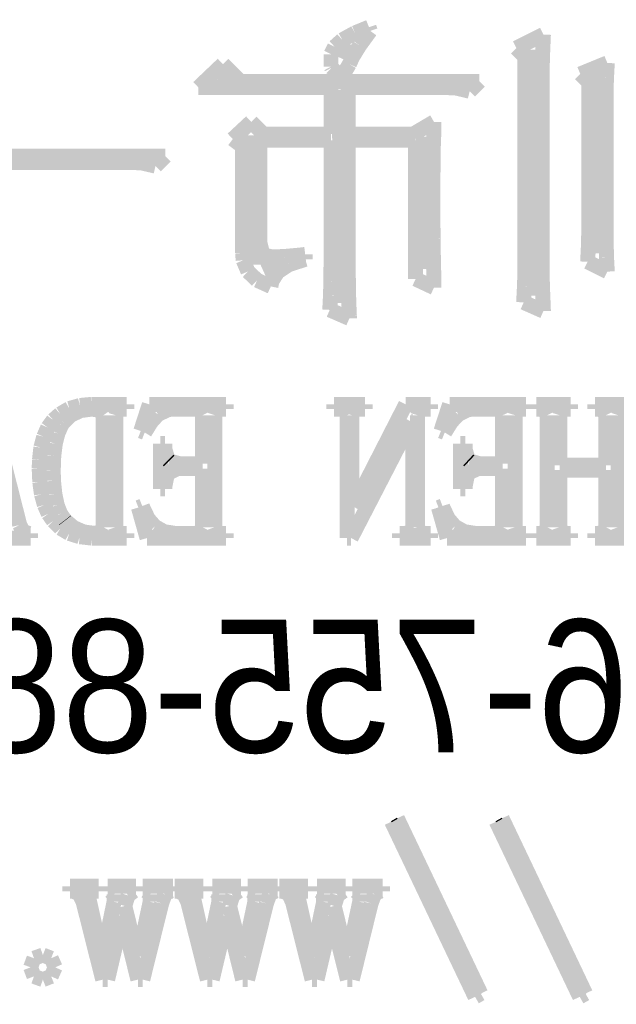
# Model space of a CAD drawing. Extents: x -38 to 372, y -82 to 205.
# Tile 6 of 34: x -15.65 to -11.6, y -74.79 to -68.11. Entities that reach past the tile are written whole.
import ezdxf

# ---------------------------------------------------------------- set-up
doc = ezdxf.new("R2010")
doc.units = 0
doc.layers.add('BOARD_GEOMETRY_SILKSCREEN_B', color=1, linetype='CONTINUOUS')

msp = doc.modelspace()

# ---------------------------------------------------------------- linework, layer by layer
at = {"layer": 'BOARD_GEOMETRY_SILKSCREEN_B'}
for points, const_width in [([(-13.282676, -68.158868), (-13.378434, -68.197984)], 0.1016), ([(-13.274294, -68.184014), (-13.282676, -68.158868)], 0.1016), ([(-13.378434, -68.197984), (-13.464032, -68.244974)], 0.1016), ([(-13.346176, -68.282566), (-13.274294, -68.184014)], 0.1016), ([(-12.099544, -68.208906), (-12.28344, -68.3006)], 0.1016), ([(-12.10437, -68.328794), (-12.099544, -68.208906)], 0.1016), ([(-13.515848, -68.291964), (-13.54074, -68.342002)], 0.1016), ([(-13.464032, -68.244974), (-13.515848, -68.291964)], 0.1016), ([(-13.410438, -68.2752), (-13.45565, -68.3768)], 0.127), ([(-13.395198, -68.362576), (-13.346176, -68.282566)], 0.1016), ([(-12.28344, -68.3006), (-12.22502, -68.358766)], 0.1016), ([(-12.169648, -68.311268), (-12.149836, -69.979794)], 0.127), ([(-13.54074, -68.342002), (-13.54074, -68.426076)], 0.1016), ([(-13.416026, -68.409566), (-13.395198, -68.362576)], 0.1016), ([(-12.22502, -68.358766), (-12.22502, -69.821298)], 0.1016), ([(-12.107418, -68.425314), (-12.10437, -68.328794)], 0.1016), ([(-14.274038, -68.409566), (-14.440154, -68.567808)], 0.1016), ([(-14.157198, -68.526406), (-14.274038, -68.409566)], 0.1016), ([(-13.54074, -68.426076), (-13.536676, -68.433696)], 0.1016), ([(-13.536676, -68.433696), (-13.474446, -68.492878)], 0.1016), ([(-13.464032, -68.4911), (-13.416026, -68.409566)], 0.1016), ([(-12.107418, -69.860668), (-12.107418, -68.425314)], 0.1016), ([(-11.665966, -68.401184), (-11.849354, -68.476368)], 0.1016), ([(-11.6713, -68.500498), (-11.665966, -68.401184)], 0.1016), ([(-14.223238, -68.513706), (-14.308836, -68.504308)], 0.127), ([(-13.474446, -68.492878), (-13.464032, -68.4911)], 0.1016), ([(-11.849354, -68.476368), (-11.790934, -68.53428)], 0.1016), ([(-11.744706, -68.475606), (-11.727942, -69.693282)], 0.127), ([(-11.674348, -68.596764), (-11.6713, -68.500498)], 0.1016), ([(-14.440154, -68.567808), (-13.54074, -68.567808)], 0.1016), ([(-12.533122, -68.526406), (-14.157198, -68.526406)], 0.1016), ([(-13.54074, -68.567808), (-13.54074, -68.884292)], 0.1016), ([(-13.475716, -68.583302), (-13.447268, -70.028308)], 0.127), ([(-13.424154, -68.884292), (-13.424154, -68.567808)], 0.1016), ([(-13.424154, -68.567808), (-12.766294, -68.567808)], 0.1016), ([(-12.766294, -68.567808), (-12.690348, -68.571872)], 0.1016), ([(-12.599924, -68.593208), (-12.533122, -68.526406)], 0.1016), ([(-11.790934, -68.53428), (-11.790934, -69.525896)], 0.1016), ([(-12.690348, -68.571872), (-12.599924, -68.593208)], 0.1016), ([(-11.674348, -69.53377), (-11.674348, -68.596764)], 0.1016), ([(-14.082268, -68.80098), (-14.207236, -68.917566)], 0.1016), ([(-13.998956, -68.884292), (-14.082268, -68.80098)], 0.1016), ([(-12.841732, -68.80098), (-12.982956, -68.884292)], 0.1016), ([(-12.843256, -68.882514), (-12.841732, -68.80098)], 0.1016), ([(-14.087602, -68.891912), (-14.064996, -69.770498)], 0.127), ([(-13.54074, -68.884292), (-13.998956, -68.884292)], 0.1016), ([(-12.982956, -68.884292), (-13.424154, -68.884292)], 0.1016), ([(-12.90066, -68.900802), (-12.897866, -69.798184)], 0.127), ([(-12.846558, -68.971668), (-12.843256, -68.882514)], 0.1016), ([(-14.207236, -68.917566), (-14.140434, -68.967604)], 0.1016), ([(-14.140434, -68.967604), (-14.140434, -69.692266)], 0.1016), ([(-14.023848, -69.617082), (-14.023848, -68.926202)], 0.1016), ([(-14.023848, -68.926202), (-13.54074, -68.926202)], 0.1016), ([(-13.54074, -68.926202), (-13.54074, -69.783706)], 0.1016), ([(-13.424154, -69.725794), (-13.424154, -68.926202)], 0.1016), ([(-13.424154, -68.926202), (-12.966446, -68.926202)], 0.1016), ([(-12.966446, -68.926202), (-12.966446, -69.866764)], 0.1016), ([(-12.847574, -69.068696), (-12.846558, -68.971668)], 0.1016), ([(-14.664944, -69.034406), (-16.306038, -69.034406)], 0.1016), ([(-14.731746, -69.101208), (-14.664944, -69.034406)], 0.1016), ([(-16.58874, -69.075808), (-14.89837, -69.075808)], 0.1016), ([(-14.89837, -69.075808), (-14.82344, -69.079872)], 0.1016), ([(-14.82344, -69.079872), (-14.731746, -69.101208)], 0.1016), ([(-12.848844, -69.172582), (-12.847574, -69.068696)], 0.1016), ([(-12.849606, -69.284088), (-12.848844, -69.172582)], 0.1016), ([(-12.849606, -69.301106), (-12.849606, -69.284088)], 0.1016), ([(-12.848844, -69.39661), (-12.849606, -69.301106)], 0.1016), ([(-12.848844, -69.493384), (-12.848844, -69.39661)], 0.1016), ([(-12.847574, -69.590412), (-12.848844, -69.493384)], 0.1016), ([(-11.79195, -69.553582), (-11.794236, -69.647308)], 0.1016), ([(-11.790934, -69.525896), (-11.79195, -69.553582)], 0.1016), ([(-11.673332, -69.620384), (-11.674348, -69.53377)], 0.1016), ([(-14.00302, -69.701664), (-14.023848, -69.617082)], 0.1016), ([(-12.846558, -69.688202), (-12.847574, -69.590412)], 0.1016), ([(-11.6713, -69.718174), (-11.673332, -69.620384)], 0.1016), ([(-14.140434, -69.692266), (-14.13637, -69.739764)], 0.1016), ([(-13.940536, -69.717412), (-14.00302, -69.701664)], 0.1016), ([(-13.752068, -69.704712), (-13.854176, -69.71411)], 0.1016), ([(-13.715746, -69.700394), (-13.752068, -69.704712)], 0.1016), ([(-13.715746, -69.733668), (-13.715746, -69.700394)], 0.1016), ([(-12.844526, -69.785484), (-12.846558, -69.688202)], 0.1016), ([(-11.794236, -69.647308), (-11.799316, -69.750178)], 0.1016), ([(-14.13637, -69.739764), (-14.104112, -69.815964)], 0.1016), ([(-13.886434, -69.761608), (-13.999718, -69.812662)], 0.127), ([(-13.854176, -69.71411), (-13.940536, -69.717412)], 0.1016), ([(-13.901166, -69.817996), (-13.826236, -69.768974)], 0.1016), ([(-13.826236, -69.768974), (-13.715746, -69.733668)], 0.1016), ([(-13.423646, -69.817996), (-13.424154, -69.725794)], 0.1016), ([(-11.799316, -69.750178), (-11.665966, -69.81698)], 0.1016), ([(-11.665966, -69.81698), (-11.6713, -69.718174)], 0.1016), ([(-14.104112, -69.815964), (-14.041628, -69.8754)], 0.1016), ([(-13.941552, -69.88048), (-13.901166, -69.817996)], 0.1016), ([(-13.54074, -69.783706), (-13.541756, -69.881496)], 0.1016), ([(-13.422122, -69.914008), (-13.423646, -69.817996)], 0.1016), ([(-12.84224, -69.883782), (-12.844526, -69.785484)], 0.1016), ([(-12.22502, -69.821298), (-12.228068, -69.91731)], 0.1016), ([(-14.041628, -69.8754), (-13.948918, -69.91731)], 0.1016), ([(-13.948918, -69.91731), (-13.941552, -69.88048)], 0.1016), ([(-13.541756, -69.881496), (-13.544042, -69.97827)], 0.1016), ([(-12.966446, -69.866764), (-12.841732, -69.925184)], 0.1016), ([(-12.841732, -69.925184), (-12.84224, -69.883782)], 0.1016), ([(-12.10437, -69.95668), (-12.107418, -69.860668)], 0.1016), ([(-13.420344, -70.012814), (-13.422122, -69.914008)], 0.1016), ([(-12.228068, -69.91731), (-12.233402, -70.025514)], 0.1016), ([(-12.100052, -70.064884), (-12.10437, -69.95668)], 0.1016), ([(-13.544042, -69.97827), (-13.549122, -70.076314)], 0.1016), ([(-13.416026, -70.113906), (-13.420344, -70.012814)], 0.1016), ([(-12.233402, -70.025514), (-12.099544, -70.084696)], 0.1016), ([(-13.549122, -70.076314), (-13.416026, -70.13448)], 0.1016), ([(-12.099544, -70.084696), (-12.100052, -70.064884)], 0.1016), ([(-13.416026, -70.13448), (-13.416026, -70.113906)], 0.1016), ([(-15.653004, -71.534782), (-15.860268, -70.71741)], 0.1016), ([(-15.315946, -70.745604), (-15.378176, -70.78218)], 0.1016), ([(-15.24381, -70.724776), (-15.315946, -70.745604)], 0.1016), ([(-15.304262, -70.789292), (-15.23873, -70.759066)], 0.1016), ([(-15.165832, -70.71741), (-15.24381, -70.724776)], 0.1016), ([(-15.23873, -70.759066), (-15.160752, -70.748906)], 0.1016), ([(-14.92631, -70.71741), (-15.165832, -70.71741)], 0.1016), ([(-15.160752, -70.748906), (-15.107666, -70.759066)], 0.1016), ([(-15.107666, -70.759066), (-15.085568, -70.79107)], 0.1016), ([(-15.00124, -70.79107), (-14.991334, -70.759066)], 0.1016), ([(-14.991334, -70.759066), (-14.958568, -70.748906)], 0.1016), ([(-14.958568, -70.748906), (-14.92631, -70.748906)], 0.1016), ([(-14.92631, -70.748906), (-14.92631, -70.71741)], 0.1016), ([(-14.773402, -70.71741), (-14.831568, -70.897496)], 0.1016), ([(-14.252956, -70.71741), (-14.773402, -70.71741)], 0.1016), ([(-14.715236, -70.78599), (-14.646402, -70.75297)], 0.1016), ([(-14.646402, -70.75297), (-14.60881, -70.748906)], 0.1016), ([(-14.60881, -70.748906), (-14.459966, -70.748906)], 0.1016), ([(-14.459966, -70.748906), (-14.428724, -70.759066)], 0.1016), ([(-14.428724, -70.759066), (-14.412214, -70.79107)], 0.1016), ([(-14.32814, -70.79107), (-14.317472, -70.759066)], 0.1016), ([(-14.317472, -70.759066), (-14.280134, -70.748906)], 0.1016), ([(-14.280134, -70.748906), (-14.252956, -70.748906)], 0.1016), ([(-14.252956, -70.748906), (-14.252956, -70.71741)], 0.1016), ([(-13.309854, -70.71741), (-13.521436, -70.71741)], 0.1016), ([(-13.521436, -70.71741), (-13.521436, -70.748906)], 0.1016), ([(-13.521436, -70.748906), (-13.479526, -70.748906)], 0.1016), ([(-13.479526, -70.748906), (-13.447268, -70.759066)], 0.1016), ([(-13.447268, -70.759066), (-13.43152, -70.79107)], 0.1016), ([(-13.399262, -70.79107), (-13.388848, -70.759066)], 0.1016), ([(-13.033756, -70.71741), (-13.388848, -71.411592)], 0.1016), ([(-13.388848, -70.759066), (-13.351256, -70.748906)], 0.1016), ([(-13.351256, -70.748906), (-13.309854, -70.748906)], 0.1016), ([(-13.309854, -70.748906), (-13.309854, -70.71741)], 0.1016), ([(-12.864338, -70.71741), (-13.033756, -70.71741)], 0.1016), ([(-12.953746, -70.79107), (-12.943332, -70.759066)], 0.1016), ([(-12.943332, -70.759066), (-12.90066, -70.748906)], 0.1016), ([(-12.90066, -70.748906), (-12.864338, -70.748906)], 0.1016), ([(-12.864338, -70.748906), (-12.864338, -70.71741)], 0.1016), ([(-12.736068, -70.71741), (-12.794742, -70.897496)], 0.1016), ([(-12.217146, -70.71741), (-12.736068, -70.71741)], 0.1016), ([(-12.677902, -70.78599), (-12.610338, -70.75297)], 0.1016), ([(-12.610338, -70.75297), (-12.57173, -70.748906)], 0.1016), ([(-12.57173, -70.748906), (-12.423902, -70.748906)], 0.1016), ([(-12.423902, -70.748906), (-12.391644, -70.759066)], 0.1016), ([(-12.391644, -70.759066), (-12.37615, -70.79107)], 0.1016), ([(-12.290552, -70.79107), (-12.280646, -70.759066)], 0.1016), ([(-12.280646, -70.759066), (-12.243816, -70.748906)], 0.1016), ([(-12.243816, -70.748906), (-12.217146, -70.748906)], 0.1016), ([(-12.217146, -70.748906), (-12.217146, -70.71741)], 0.1016), ([(-11.91514, -70.71741), (-12.148058, -70.71741)], 0.1016), ([(-12.148058, -70.71741), (-12.148058, -70.748906)], 0.1016), ([(-12.148058, -70.748906), (-12.12723, -70.748906)], 0.1016), ([(-12.12723, -70.748906), (-12.090146, -70.759066)], 0.1016), ([(-12.090146, -70.759066), (-12.074144, -70.79107)], 0.1016), ([(-11.9888, -70.79107), (-11.97864, -70.759066)], 0.1016), ([(-11.97864, -70.759066), (-11.935714, -70.748906)], 0.1016), ([(-11.935714, -70.748906), (-11.91514, -70.748906)], 0.1016), ([(-11.91514, -70.748906), (-11.91514, -70.71741)], 0.1016), ([(-11.517122, -70.71741), (-11.750294, -70.71741)], 0.1016), ([(-11.750294, -70.71741), (-11.750294, -70.748906)], 0.1016), ([(-11.750294, -70.748906), (-11.72845, -70.748906)], 0.1016), ([(-11.72845, -70.748906), (-11.692128, -70.759066)], 0.1016), ([(-11.692128, -70.759066), (-11.675364, -70.79107)], 0.1016), ([(-11.591544, -70.79107), (-11.580622, -70.759066)], 0.1016), ([(-11.580622, -70.759066), (-11.53795, -70.748906)], 0.1016), ([(-15.425166, -70.823582), (-15.462504, -70.874382)], 0.1016), ([(-15.378176, -70.78218), (-15.425166, -70.823582)], 0.1016), ([(-15.369032, -70.857872), (-15.356332, -70.839076)], 0.1016), ([(-15.356332, -70.839076), (-15.304262, -70.789292)], 0.1016), ([(-15.085568, -70.79107), (-15.085568, -71.550276)], 0.1016), ([(-15.00124, -71.550276), (-15.00124, -70.79107)], 0.1016), ([(-14.804644, -70.90791), (-14.760956, -70.837298)], 0.1016), ([(-14.760956, -70.837298), (-14.715236, -70.78599)], 0.1016), ([(-14.412214, -70.79107), (-14.412214, -71.120508)], 0.1016), ([(-14.32814, -71.550276), (-14.32814, -70.79107)], 0.1016), ([(-13.43152, -70.79107), (-13.43152, -71.62419)], 0.1016), ([(-13.404342, -71.62419), (-12.996418, -70.833996)], 0.1016), ([(-13.399262, -71.411592), (-13.399262, -70.79107)], 0.1016), ([(-12.996418, -70.833996), (-12.986004, -70.833996)], 0.1016), ([(-12.986004, -70.833996), (-12.986004, -71.550276)], 0.1016), ([(-12.953746, -71.550276), (-12.953746, -70.79107)], 0.1016), ([(-12.768834, -70.90791), (-12.725146, -70.837298)], 0.1016), ([(-12.725146, -70.837298), (-12.677902, -70.78599)], 0.1016), ([(-12.37615, -70.79107), (-12.37615, -71.120508)], 0.1016), ([(-12.290552, -71.550276), (-12.290552, -70.79107)], 0.1016), ([(-12.074144, -70.79107), (-12.074144, -71.550276)], 0.1016), ([(-11.9888, -71.130668), (-11.9888, -70.79107)], 0.1016), ([(-11.675364, -70.79107), (-11.675364, -71.130668)], 0.1016), ([(-11.591544, -71.550276), (-11.591544, -70.79107)], 0.1016), ([(-15.462504, -70.874382), (-15.489936, -70.936866)], 0.1016), ([(-15.39367, -70.91426), (-15.369032, -70.857872)], 0.1016), ([(-14.831568, -70.897496), (-14.804644, -70.90791)], 0.1016), ([(-12.794742, -70.897496), (-12.768834, -70.90791)], 0.1016), ([(-15.489936, -70.936866), (-15.50924, -71.009764)], 0.1016), ([(-15.41145, -70.983094), (-15.39367, -70.91426)], 0.1016), ([(-15.50924, -71.009764), (-15.518638, -71.094092)], 0.1016), ([(-15.421864, -71.066406), (-15.41145, -70.983094)], 0.1016), ([(-14.66723, -70.983094), (-14.698472, -70.983094)], 0.1016), ([(-14.698472, -70.983094), (-14.698472, -71.29018)], 0.1016), ([(-14.66723, -71.024496), (-14.66723, -70.983094)], 0.1016), ([(-14.64564, -71.094092), (-14.66723, -71.024496)], 0.1016), ([(-12.629896, -70.983094), (-12.662154, -70.983094)], 0.1016), ([(-12.662154, -70.983094), (-12.662154, -71.29018)], 0.1016), ([(-12.629896, -71.024496), (-12.629896, -70.983094)], 0.1016), ([(-12.609068, -71.094092), (-12.629896, -71.024496)], 0.1016), ([(-15.518638, -71.094092), (-15.52067, -71.152766)], 0.1016), ([(-15.425166, -71.16318), (-15.421864, -71.066406)], 0.1016), ([(-14.639036, -71.100696), (-14.64564, -71.094092)], 0.1016), ([(-14.566646, -71.120508), (-14.639036, -71.100696)], 0.1016), ([(-12.601956, -71.100696), (-12.609068, -71.094092)], 0.1016), ([(-12.530074, -71.120508), (-12.601956, -71.100696)], 0.1016), ([(-15.52067, -71.152766), (-15.516606, -71.244968)], 0.1016), ([(-15.423896, -71.234808), (-15.425166, -71.16318)], 0.1016), ([(-14.64564, -71.184008), (-14.58214, -71.152766)], 0.1016), ([(-14.58214, -71.152766), (-14.412214, -71.152766)], 0.1016), ([(-14.412214, -71.120508), (-14.566646, -71.120508)], 0.1016), ([(-14.412214, -71.152766), (-14.412214, -71.550276)], 0.1016), ([(-12.609068, -71.184008), (-12.545568, -71.152766)], 0.1016), ([(-12.545568, -71.152766), (-12.37615, -71.152766)], 0.1016), ([(-12.37615, -71.120508), (-12.530074, -71.120508)], 0.1016), ([(-12.37615, -71.152766), (-12.37615, -71.550276)], 0.1016), ([(-11.675364, -71.130668), (-11.9888, -71.130668)], 0.1016), ([(-11.9888, -71.550276), (-11.9888, -71.16318)], 0.1016), ([(-11.9888, -71.16318), (-11.675364, -71.16318)], 0.1016), ([(-11.675364, -71.16318), (-11.675364, -71.550276)], 0.1016), ([(-15.414498, -71.32447), (-15.423896, -71.234808)], 0.1016), ([(-14.66723, -71.269352), (-14.651736, -71.193406)], 0.1016), ([(-14.651736, -71.193406), (-14.64564, -71.184008)], 0.1016), ([(-12.629896, -71.269352), (-12.614402, -71.193406)], 0.1016), ([(-12.614402, -71.193406), (-12.609068, -71.184008)], 0.1016), ([(-15.516606, -71.244968), (-15.505176, -71.327264)], 0.1016), ([(-14.698472, -71.29018), (-14.66723, -71.29018)], 0.1016), ([(-14.66723, -71.29018), (-14.66723, -71.269352)], 0.1016), ([(-12.662154, -71.29018), (-12.629896, -71.29018)], 0.1016), ([(-12.629896, -71.29018), (-12.629896, -71.269352)], 0.1016), ([(-15.505176, -71.327264), (-15.485364, -71.3994)], 0.1016), ([(-15.399004, -71.3994), (-15.414498, -71.32447)], 0.1016), ([(-15.485364, -71.3994), (-15.45844, -71.459852)], 0.1016), ([(-15.376144, -71.458582), (-15.399004, -71.3994)], 0.1016), ([(-14.821154, -71.406766), (-14.847316, -71.41718)], 0.1016), ([(-14.847316, -71.41718), (-14.788896, -71.62419)], 0.1016), ([(-14.816074, -71.419974), (-14.821154, -71.406766)], 0.1016), ([(-14.780768, -71.493888), (-14.816074, -71.419974)], 0.1016), ([(-13.388848, -71.411592), (-13.399262, -71.411592)], 0.1016), ([(-12.784074, -71.406766), (-12.811252, -71.41718)], 0.1016), ([(-12.811252, -71.41718), (-12.752832, -71.62419)], 0.1016), ([(-12.779756, -71.419974), (-12.784074, -71.406766)], 0.1016), ([(-12.74445, -71.493888), (-12.779756, -71.419974)], 0.1016), ([(-15.45844, -71.459852), (-15.425166, -71.507604)], 0.1016), ([(-15.425166, -71.507604), (-15.376144, -71.557388)], 0.1016), ([(-15.345918, -71.50227), (-15.376144, -71.458582)], 0.1016), ([(-15.34414, -71.504556), (-15.345918, -71.50227)], 0.1016), ([(-15.286736, -71.55307), (-15.34414, -71.504556)], 0.1016), ([(-14.73581, -71.545196), (-14.780768, -71.493888)], 0.1016), ([(-12.699746, -71.545196), (-12.74445, -71.493888)], 0.1016), ([(-15.632176, -71.576184), (-15.653004, -71.534782)], 0.1016), ([(-15.594838, -71.592694), (-15.632176, -71.576184)], 0.1016), ([(-15.376144, -71.557388), (-15.316708, -71.592694)], 0.1016), ([(-15.219934, -71.58228), (-15.286736, -71.55307)], 0.1016), ([(-15.085568, -71.550276), (-15.102332, -71.581264)], 0.1016), ([(-14.991334, -71.581264), (-15.00124, -71.550276)], 0.1016), ([(-14.673834, -71.580502), (-14.73581, -71.545196)], 0.1016), ([(-14.412214, -71.550276), (-14.428724, -71.581264)], 0.1016), ([(-14.317472, -71.581264), (-14.32814, -71.550276)], 0.1016), ([(-12.986004, -71.550276), (-13.001752, -71.581264)], 0.1016), ([(-12.943332, -71.581264), (-12.953746, -71.550276)], 0.1016), ([(-12.637262, -71.580502), (-12.699746, -71.545196)], 0.1016), ([(-12.37615, -71.550276), (-12.391644, -71.581264)], 0.1016), ([(-12.280646, -71.581264), (-12.290552, -71.550276)], 0.1016), ([(-12.074144, -71.550276), (-12.090146, -71.581264)], 0.1016), ([(-11.97864, -71.581264), (-11.9888, -71.550276)], 0.1016), ([(-11.675364, -71.550276), (-11.692128, -71.581264)], 0.1016), ([(-11.580622, -71.581264), (-11.591544, -71.550276)], 0.1016), ([(-15.77594, -71.62419), (-15.579344, -71.62419)], 0.1016), ([(-15.579344, -71.592694), (-15.594838, -71.592694)], 0.1016), ([(-15.579344, -71.62419), (-15.579344, -71.592694)], 0.1016), ([(-15.316708, -71.592694), (-15.245842, -71.614792)], 0.1016), ([(-15.245842, -71.614792), (-15.1638, -71.62419)], 0.1016), ([(-15.144242, -71.592694), (-15.219934, -71.58228)], 0.1016), ([(-15.1638, -71.62419), (-14.92631, -71.62419)], 0.1016), ([(-15.102332, -71.581264), (-15.144242, -71.592694)], 0.1016), ([(-14.958568, -71.592694), (-14.991334, -71.581264)], 0.1016), ([(-14.92631, -71.592694), (-14.958568, -71.592694)], 0.1016), ([(-14.92631, -71.62419), (-14.92631, -71.592694)], 0.1016), ([(-14.788896, -71.62419), (-14.252956, -71.62419)], 0.1016), ([(-14.598396, -71.592694), (-14.673834, -71.580502)], 0.1016), ([(-14.459966, -71.592694), (-14.598396, -71.592694)], 0.1016), ([(-14.428724, -71.581264), (-14.459966, -71.592694)], 0.1016), ([(-14.285214, -71.592694), (-14.317472, -71.581264)], 0.1016), ([(-14.252956, -71.592694), (-14.285214, -71.592694)], 0.1016), ([(-14.252956, -71.62419), (-14.252956, -71.592694)], 0.1016), ([(-13.43152, -71.62419), (-13.404342, -71.62419)], 0.1016), ([(-13.033756, -71.592694), (-13.075666, -71.592694)], 0.1016), ([(-13.075666, -71.592694), (-13.075666, -71.62419)], 0.1016), ([(-13.075666, -71.62419), (-12.864338, -71.62419)], 0.1016), ([(-13.001752, -71.581264), (-13.033756, -71.592694)], 0.1016), ([(-12.90574, -71.592694), (-12.943332, -71.581264)], 0.1016), ([(-12.864338, -71.592694), (-12.90574, -71.592694)], 0.1016), ([(-12.864338, -71.62419), (-12.864338, -71.592694)], 0.1016), ([(-12.752832, -71.62419), (-12.217146, -71.62419)], 0.1016), ([(-12.561316, -71.592694), (-12.637262, -71.580502)], 0.1016), ([(-12.423902, -71.592694), (-12.561316, -71.592694)], 0.1016), ([(-12.391644, -71.581264), (-12.423902, -71.592694)], 0.1016), ([(-12.24915, -71.592694), (-12.280646, -71.581264)], 0.1016), ([(-12.217146, -71.592694), (-12.24915, -71.592694)], 0.1016), ([(-12.217146, -71.62419), (-12.217146, -71.592694)], 0.1016), ([(-12.121134, -71.592694), (-12.148058, -71.592694)], 0.1016), ([(-12.148058, -71.592694), (-12.148058, -71.62419)], 0.1016), ([(-12.148058, -71.62419), (-11.91514, -71.62419)], 0.1016), ([(-12.090146, -71.581264), (-12.121134, -71.592694)], 0.1016), ([(-11.940794, -71.592694), (-11.97864, -71.581264)], 0.1016), ([(-11.91514, -71.592694), (-11.940794, -71.592694)], 0.1016), ([(-11.91514, -71.62419), (-11.91514, -71.592694)], 0.1016), ([(-11.72337, -71.592694), (-11.750294, -71.592694)], 0.1016), ([(-11.750294, -71.592694), (-11.750294, -71.62419)], 0.1016), ([(-11.750294, -71.62419), (-11.517122, -71.62419)], 0.1016), ([(-11.692128, -71.581264), (-11.72337, -71.592694)], 0.1016), ([(-11.543538, -71.592694), (-11.580622, -71.581264)], 0.1016), ([(-12.563094, -74.73569), (-13.129514, -73.54697)], 0.1016), ([(-13.090906, -73.524872), (-12.524486, -74.713592)], 0.1016), ([(-11.853164, -74.73569), (-12.419584, -73.54697)], 0.1016), ([(-12.37996, -73.524872), (-11.813794, -74.713592)], 0.1016), ([(-15.117826, -73.985882), (-15.31239, -73.985882)], 0.1016), ([(-15.31239, -73.985882), (-15.31239, -74.01941)], 0.1016), ([(-15.31239, -74.01941), (-15.28953, -74.01941)], 0.1016), ([(-15.28953, -74.01941), (-15.250922, -74.036174)], 0.1016), ([(-15.250922, -74.036174), (-15.222728, -74.091292)], 0.1016), ([(-15.184374, -74.064368), (-15.17904, -74.031094)], 0.1016), ([(-15.17904, -74.031094), (-15.145766, -74.01941)], 0.1016), ([(-15.145766, -74.01941), (-15.117826, -74.01941)], 0.1016), ([(-15.117826, -74.01941), (-15.117826, -73.985882)], 0.1016), ([(-14.86281, -73.985882), (-15.056358, -73.985882)], 0.1016), ([(-15.056358, -73.985882), (-15.056358, -74.01941)], 0.1016), ([(-15.056358, -74.01941), (-15.039594, -74.01941)], 0.1016), ([(-15.039594, -74.01941), (-15.01267, -74.041508)], 0.1016), ([(-15.01267, -74.041508), (-15.01267, -74.091292)], 0.1016), ([(-14.939772, -74.119486), (-14.917928, -74.047604)], 0.1016), ([(-14.917928, -74.047604), (-14.87932, -74.01941)], 0.1016), ([(-14.87932, -74.01941), (-14.86281, -74.01941)], 0.1016), ([(-14.86281, -74.01941), (-14.86281, -73.985882)], 0.1016), ([(-14.612874, -73.985882), (-14.817852, -73.985882)], 0.1016), ([(-14.817852, -73.985882), (-14.817852, -74.01941)], 0.1016), ([(-14.817852, -74.01941), (-14.796008, -74.01941)], 0.1016), ([(-14.796008, -74.01941), (-14.767814, -74.041508)], 0.1016), ([(-14.767814, -74.041508), (-14.767814, -74.091292)], 0.1016), ([(-14.689836, -74.102468), (-14.667992, -74.041508)], 0.1016), ([(-14.667992, -74.041508), (-14.634718, -74.01941)], 0.1016), ([(-14.634718, -74.01941), (-14.612874, -74.01941)], 0.1016), ([(-14.612874, -74.01941), (-14.612874, -73.985882)], 0.1016), ([(-14.406626, -73.985882), (-14.601444, -73.985882)], 0.1016), ([(-14.601444, -73.985882), (-14.601444, -74.01941)], 0.1016), ([(-14.601444, -74.01941), (-14.5796, -74.01941)], 0.1016), ([(-14.5796, -74.01941), (-14.539976, -74.036174)], 0.1016), ([(-14.539976, -74.036174), (-14.512798, -74.091292)], 0.1016), ([(-14.473428, -74.064368), (-14.468094, -74.031094)], 0.1016), ([(-14.468094, -74.031094), (-14.43482, -74.01941)], 0.1016), ([(-14.43482, -74.01941), (-14.406626, -74.01941)], 0.1016), ([(-14.406626, -74.01941), (-14.406626, -73.985882)], 0.1016), ([(-14.15161, -73.985882), (-14.346428, -73.985882)], 0.1016), ([(-14.346428, -73.985882), (-14.346428, -74.01941)], 0.1016), ([(-14.346428, -74.01941), (-14.328648, -74.01941)], 0.1016), ([(-14.328648, -74.01941), (-14.301724, -74.041508)], 0.1016), ([(-14.301724, -74.041508), (-14.301724, -74.091292)], 0.1016), ([(-14.228826, -74.119486), (-14.206982, -74.047604)], 0.1016), ([(-14.206982, -74.047604), (-14.168374, -74.01941)], 0.1016), ([(-14.168374, -74.01941), (-14.15161, -74.01941)], 0.1016), ([(-14.15161, -74.01941), (-14.15161, -73.985882)], 0.1016), ([(-13.901928, -73.985882), (-14.106906, -73.985882)], 0.1016), ([(-14.106906, -73.985882), (-14.106906, -74.01941)], 0.1016), ([(-14.106906, -74.01941), (-14.085062, -74.01941)], 0.1016), ([(-14.085062, -74.01941), (-14.057122, -74.041508)], 0.1016), ([(-14.057122, -74.041508), (-14.057122, -74.091292)], 0.1016), ([(-13.97889, -74.102468), (-13.957046, -74.041508)], 0.1016), ([(-13.957046, -74.041508), (-13.923772, -74.01941)], 0.1016), ([(-13.923772, -74.01941), (-13.901928, -74.01941)], 0.1016), ([(-13.901928, -74.01941), (-13.901928, -73.985882)], 0.1016), ([(-13.69568, -73.985882), (-13.890498, -73.985882)], 0.1016), ([(-13.890498, -73.985882), (-13.890498, -74.01941)], 0.1016), ([(-13.890498, -74.01941), (-13.8684, -74.01941)], 0.1016), ([(-13.8684, -74.01941), (-13.82903, -74.036174)], 0.1016), ([(-13.82903, -74.036174), (-13.801852, -74.091292)], 0.1016), ([(-13.762482, -74.064368), (-13.757148, -74.031094)], 0.1016), ([(-13.757148, -74.031094), (-13.723874, -74.01941)], 0.1016), ([(-13.723874, -74.01941), (-13.69568, -74.01941)], 0.1016), ([(-13.69568, -74.01941), (-13.69568, -73.985882)], 0.1016), ([(-13.635482, -73.985882), (-13.635482, -74.01941)], 0.1016), ([(-13.440664, -73.985882), (-13.635482, -73.985882)], 0.1016), ([(-13.635482, -74.01941), (-13.618718, -74.01941)], 0.1016), ([(-13.618718, -74.01941), (-13.590524, -74.041508)], 0.1016), ([(-13.590524, -74.041508), (-13.590524, -74.091292)], 0.1016), ([(-13.518896, -74.119486), (-13.496036, -74.047604)], 0.1016), ([(-13.496036, -74.047604), (-13.457428, -74.01941)], 0.1016), ([(-13.457428, -74.01941), (-13.440664, -74.01941)], 0.1016), ([(-13.440664, -74.01941), (-13.440664, -73.985882)], 0.1016), ([(-13.190982, -73.985882), (-13.39596, -73.985882)], 0.1016), ([(-13.39596, -73.985882), (-13.39596, -74.01941)], 0.1016), ([(-13.39596, -74.01941), (-13.374116, -74.01941)], 0.1016), ([(-13.374116, -74.01941), (-13.345922, -74.041508)], 0.1016), ([(-13.345922, -74.041508), (-13.345922, -74.091292)], 0.1016), ([(-13.26896, -74.102468), (-13.2461, -74.041508)], 0.1016), ([(-13.2461, -74.041508), (-13.212826, -74.01941)], 0.1016), ([(-13.212826, -74.01941), (-13.190982, -74.01941)], 0.1016), ([(-13.190982, -74.01941), (-13.190982, -73.985882)], 0.1016), ([(-15.222728, -74.091292), (-15.089632, -74.619104)], 0.1016), ([(-15.095728, -74.46391), (-15.184374, -74.064368)], 0.1016), ([(-15.01267, -74.091292), (-15.089632, -74.46391)], 0.1016), ([(-14.767814, -74.091292), (-14.846046, -74.457814)], 0.1016), ([(-14.817852, -74.619104), (-14.689836, -74.102468)], 0.1016), ([(-14.512798, -74.091292), (-14.379702, -74.619104)], 0.1016), ([(-14.385036, -74.46391), (-14.473428, -74.064368)], 0.1016), ([(-14.301724, -74.091292), (-14.379702, -74.46391)], 0.1016), ([(-14.057122, -74.091292), (-14.1351, -74.457814)], 0.1016), ([(-14.106906, -74.619104), (-13.97889, -74.102468)], 0.1016), ([(-13.801852, -74.091292), (-13.668756, -74.619104)], 0.1016), ([(-13.673836, -74.46391), (-13.762482, -74.064368)], 0.1016), ([(-13.590524, -74.091292), (-13.668756, -74.46391)], 0.1016), ([(-13.345922, -74.091292), (-13.4239, -74.457814)], 0.1016), ([(-13.39596, -74.619104), (-13.26896, -74.102468)], 0.1016), ([(-14.85646, -74.457814), (-14.939772, -74.119486)], 0.1016), ([(-14.145514, -74.457814), (-14.228826, -74.119486)], 0.1016), ([(-13.435584, -74.457814), (-13.518896, -74.119486)], 0.1016), ([(-15.056358, -74.619104), (-14.956536, -74.191368)], 0.1016), ([(-14.956536, -74.191368), (-14.851126, -74.619104)], 0.1016), ([(-14.346428, -74.619104), (-14.245336, -74.191368)], 0.1016), ([(-14.245336, -74.191368), (-14.14018, -74.619104)], 0.1016), ([(-13.635482, -74.619104), (-13.535406, -74.191368)], 0.1016), ([(-13.535406, -74.191368), (-13.429234, -74.619104)], 0.1016), ([(-15.578836, -74.535792), (-15.555976, -74.47407)], 0.1016), ([(-15.555976, -74.47407), (-15.495524, -74.45248)], 0.1016), ([(-15.495524, -74.45248), (-15.43939, -74.47407)], 0.1016), ([(-15.43939, -74.47407), (-15.412212, -74.535792)], 0.1016), ([(-15.089632, -74.46391), (-15.095728, -74.46391)], 0.1016), ([(-14.846046, -74.457814), (-14.85646, -74.457814)], 0.1016), ([(-14.379702, -74.46391), (-14.385036, -74.46391)], 0.1016), ([(-14.1351, -74.457814), (-14.145514, -74.457814)], 0.1016), ([(-13.668756, -74.46391), (-13.673836, -74.46391)], 0.1016), ([(-13.4239, -74.457814), (-13.435584, -74.457814)], 0.1016), ([(-15.555976, -74.597006), (-15.578836, -74.535792)], 0.1016), ([(-15.412212, -74.535792), (-15.43939, -74.597006)], 0.1016), ([(-15.495524, -74.619104), (-15.555976, -74.597006)], 0.1016), ([(-15.43939, -74.597006), (-15.495524, -74.619104)], 0.1016), ([(-15.089632, -74.619104), (-15.056358, -74.619104)], 0.1016), ([(-14.851126, -74.619104), (-14.817852, -74.619104)], 0.1016), ([(-14.379702, -74.619104), (-14.346428, -74.619104)], 0.1016), ([(-14.14018, -74.619104), (-14.106906, -74.619104)], 0.1016), ([(-13.668756, -74.619104), (-13.635482, -74.619104)], 0.1016), ([(-13.429234, -74.619104), (-13.39596, -74.619104)], 0.1016), ([(-12.524486, -74.713592), (-12.563094, -74.73569)], 0.1016), ([(-11.813794, -74.713592), (-11.853164, -74.73569)], 0.1016)]:
    msp.add_lwpolyline(points, dxfattribs=dict(at, const_width=const_width))
for points in [[(-13.129514, -73.54697), (-13.090906, -73.524872)], [(-12.419584, -73.54697), (-12.37996, -73.524872)]]:
    msp.add_lwpolyline(points, dxfattribs=at)

# ---------------------------------------------------------------- texts
at = {"layer": 'BOARD_GEOMETRY_SILKSCREEN_B', "text_generation_flag": 2, "width": 0.927745}
msp.add_text('86-755-88852189', height=0.899922, dxfattribs=at).set_placement((-10.897108, -73.077578))

doc.saveas('drawing.dxf')
